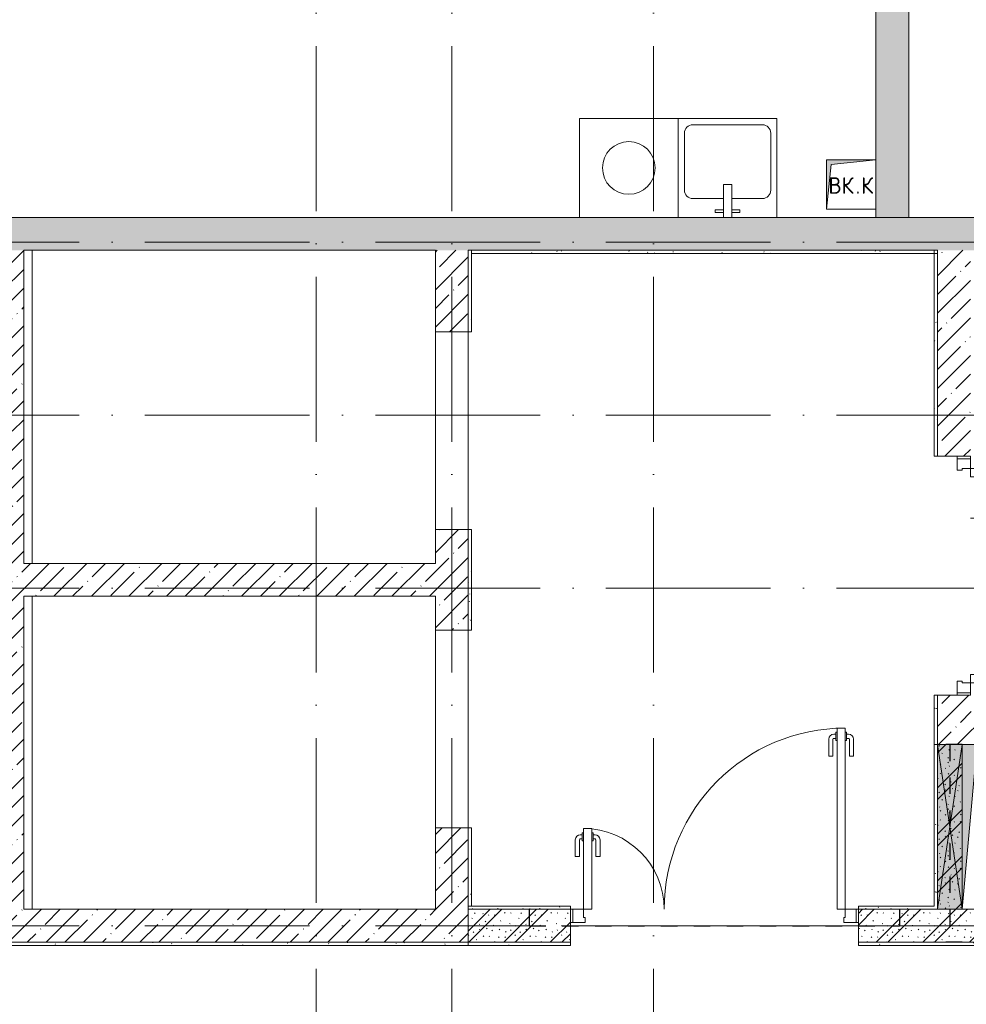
# Model space of a CAD drawing. Header units: millimetres. Extents: x 85617 to 161165, y 53267 to 102987.
# Tile 29 of 47: x 118001 to 123751, y 84254 to 90231. Entities that reach past the tile are written whole.
import ezdxf

# ---------------------------------------------------------------- set-up
doc = ezdxf.new("R2010")
doc.units = ezdxf.units.MM
doc.linetypes.add('3_ Штрих_ 1 х 1 мм', pattern=[200, 100, -100])
doc.linetypes.add('4_ Штрихпунктир_ 10 х 2 мм', pattern=[1400, 1000, -200, 0, -200])
for name, color, linetype, lineweight in [('A-____-NOTE-TEXT', 5, 'Continuous', 5), ('A-DETL-GENF-OTLN', 7, 'Continuous', 9), ('A-DOOR-____-MCUT', 7, 'Continuous', 18), ('A-DOOR-____-OTLN', 7, 'Continuous', 9), ('A-DOOR-FRAM-MCUT', 7, 'Continuous', 18), ('A-DOOR-OPNG-OTLN', 7, 'Continuous', 9), ('A-FLOR-____-OTLN', 7, 'Continuous', 9), ('A-GLAZ-____-MCUT', 7, 'Continuous', 9), ('A-GLAZ-____-OTLN', 7, 'Continuous', 9), ('A-WALL-____-MCUT', 7, 'Continuous', 9), ('A-WALL-____-OTLN', 7, 'Continuous', 9), ('A-WALL-____-PATT', 7, 'Continuous', 9), ('I-WALL-____-MCUT', 7, 'Continuous', 9), ('M-EQPM-____-OTLN', 7, 'Continuous', 9), ('P-SANR-FIXT-OTLN', 7, 'Continuous', 9), ('S-BEAM-____-OTLN', 7, 'Continuous', 9), ('S-GRID-____-OTLN', 7, 'Continuous', 9)]:
    doc.layers.add(name, color=color, linetype=linetype, lineweight=lineweight)
doc.styles.add('GOST Common', font='GOST_Common.ttf', dxfattribs={"height": 100})
pattern_1 = [(45, (0, 0), (-114.04925, 114.04925), []), (45, (114.05, 0), (-114.04925, 114.04925), [201.613, -40.323, 3.353, -36.97])]
pattern_2 = [(135, (150.28, 188.64), (-282.8427, 3e-14), [5, -395]), (135, (174.9, 237.36), (-282.8427, 3e-14), [5, -395]), (135, (211.96, 236.53), (-282.8427, 3e-14), [5, -395]), (135, (114.96, 223.96), (-282.8427, 3e-14), [5, -395]), (135, (77.54, 223.96), (-282.8427, 3e-14), [5, -395]), (135, (57.44, 184.52), (-282.8427, 3e-14), [5, -395]), (135, (66.21, 142.9), (-282.8427, 3e-14), [5, -395]), (135, (107.33, 161), (-282.8427, 3e-14), [5, -395]), (135, (99.08, 130.94), (-282.8427, 3e-14), [5, -395]), (135, (22.6, 136.46), (-282.8427, 3e-14), [5, -395]), (135, (21.16, 168.08), (-282.8427, 3e-14), [5, -395]), (135, (46.13, 96.12), (-282.8427, 3e-14), [5, -395]), (135, (3.54, 74.6), (-282.8427, 3e-14), [5, -395]), (135, (40.3, 47.56), (-282.8427, 3e-14), [5, -395]), (135, (39.77, 18.47), (-282.8427, 3e-14), [5, -395]), (135, (76.94, 37.28), (-282.8427, 3e-14), [5, -395]), (135, (114.18, 62.4), (-282.8427, 3e-14), [5, -395]), (135, (139.87, 90.2), (-282.8427, 3e-14), [5, -395]), (135, (141.44, 15.82), (-282.8427, 3e-14), [5, -395]), (135, (188.69, 26.73), (-282.8427, 3e-14), [5, -395]), (135, (176.14, 51.36), (-282.8427, 3e-14), [5, -395]), (135, (177.03, 0), (-282.8427, 3e-14), [5, -395]), (135, (276.61, 8.22), (-282.8427, 3e-14), [5, -395]), (135, (271.19, 31.72), (-282.8427, 3e-14), [5, -395]), (135, (268.29, 119.65), (-282.8427, 3e-14), [5, -395]), (135, (237.92, 101.95), (-282.8427, 3e-14), [5, -395]), (135, (237.92, 158.27), (-282.8427, 3e-14), [5, -395]), (135, (260.4, 204.35), (-282.8427, 3e-14), [5, -395]), (135, (275.54, 235.4), (-282.8427, 3e-14), [5, -395]), (135, (117.62, 268.96), (-282.8427, 3e-14), [5, -395]), (135, (203.62, 273.83), (-282.8427, 3e-14), [5, -395]), (135, (47.24, 279.3), (-282.8427, 3e-14), [5, -395]), (135, (23.2, 266.16), (-282.8427, 3e-14), [5, -395]), (135, (42.78, 232.52), (-282.8427, 3e-14), [5, -395]), (135, (177.76, 90.57), (-282.8427, 3e-14), [5, -395]), (135, (181.12, 121.8), (-282.8427, 3e-14), [5, -395]), (135, (206.73, 172.06), (-282.8427, 3e-14), [5, -395]), (135, (143.14, 136.62), (-282.8427, 3e-14), [5, -395]), (135, (211.51, 131.86), (-282.8427, 3e-14), [5, -395]), (135, (81.47, 95.1), (-282.8427, 3e-14), [5, -395]), (135, (235.13, 60.46), (-282.8427, 3e-14), [5, -395]), (135, (242.24, 4.89), (-282.8427, 3e-14), [5, -395]), (45, (0, 106.07), (-282.8427, 0), []), (45, (106.07, 0), (-282.8427, 0), []), (45, (176.78, 0), (-282.8427, 0), []), (45, (0, 176.78), (-282.8427, 0), [])]
pattern_3 = [(0, (0, 0), (203.2, 50.8), [3.353, -149.047, 3.353, -149.047, -812.8]), (0, (0, 0), (203.2, 50.8), [-304.8, 3.353, -301.447, 3.353, -149.047, -355.6]), (0, (0, 0), (203.2, 50.8), [-762, 3.353, -98.247, 3.353, -250.647]), (120, (76.2, 25.4), (-145.59409, 150.576362), [3.353, -149.047, 3.353, -149.047, -812.8]), (120, (76.2, 25.4), (-145.59409, 150.576362), [-304.8, 3.353, -301.447, 3.353, -149.047, -355.6]), (120, (76.2, 25.4), (-145.59409, 150.576362), [-762, 3.353, -98.247, 3.353, -250.647]), (240, (101.6, 127), (-57.60591, -201.376362), [3.353, -149.047, 3.353, -149.047, -812.8]), (240, (101.6, 127), (-57.60591, -201.376362), [-304.8, 3.353, -301.447, 3.353, -149.047, -355.6]), (240, (101.6, 127), (-57.60591, -201.376362), [-762, 3.353, -98.247, 3.353, -250.647])]

# ---------------------------------------------------------------- blocks, each defined once
blk = doc.blocks.new('КР-Проем - Настраиваемый-3639464-ВКК_25_К3_З_ЭОМ_воронка парапетная_')
at = {"layer": 'A-DOOR-OPNG-OTLN', "color": 254, "lineweight": 5, "true_color": 0xcccccc}
for p, q in [((-600, 100), (600, 100)), ((-600, -100), (600, -100))]:
    blk.add_line(p, q, dxfattribs=at)
blk = doc.blocks.new('АР_Канал вертикальный прямоугольный - ПД-6134029-ВКК_25_К3_З_ЭОМ_воронка парапетная_')
at = {"layer": 'A-DETL-GENF-OTLN', "lineweight": 5, "true_color": 0xf4f4f4}
blk.add_hatch(color=7, dxfattribs=at).paths.add_polyline_path([(-325, -500), (-242.5, 417.5), (325, 500), (-325, 500), (-325, -486)])
at = {"layer": 'A-DETL-GENF-OTLN', "color": 254, "lineweight": 13, "true_color": 0xcccccc}
for p, q in [((325, 500), (-325, 500)), ((-325, 500), (-325, -500)), ((325, 500), (-325, 500)), ((-325, 500), (-325, -500)), ((-242.5, 417.5), (325, 500)), ((-242.5, 417.5), (325, 500)), ((325, -500), (325, 500)), ((-325, -500), (-242.5, 417.5)), ((-325, -500), (-242.5, 417.5)), ((-325, -500), (325, -500))]:
    blk.add_line(p, q, dxfattribs=at)
at = {"layer": 'M-EQPM-____-OTLN', "color": 254, "lineweight": 5, "true_color": 0xcccccc}
for p, q in [((-325, -500), (-325, 500)), ((-325, 500), (325, 500)), ((325, 500), (325, -500)), ((325, -500), (-325, -500))]:
    blk.add_line(p, q, dxfattribs=at)
blk = doc.blocks.new('АР_НОВДверь двупольная - 1750х2100h_1100_490__Лифт-холл_ПБЗ_EIS60-5001154-ВКК_25_К3_З_ЭОМ_воронка парапетная_')
at = {"layer": 'A-DOOR-____-MCUT', "color": 254, "lineweight": 13, "true_color": 0xcccccc}
for p, q in [((795, 1200), (745, 1200)), ((745, 1200), (745, 100)), ((795, 100), (795, 1200)), ((-795, 100), (-795, 590)), ((-795, 590), (-745, 590)), ((-745, 590), (-745, 100)), ((-745, 100), (-795, 100)), ((745, 100), (795, 100))]:
    blk.add_line(p, q, dxfattribs=at)
at = {"layer": 'A-DOOR-____-OTLN', "color": 254, "lineweight": 5, "true_color": 0xcccccc}
for p, q in [((737, 1162.5), (725, 1162.5)), ((737, 1137.5), (725, 1137.5)), ((737, 1175), (737, 1125)), ((745, 1175), (737, 1175)), ((795, 1175), (803, 1175)), ((803, 1175), (803, 1125)), ((803, 1162.5), (815, 1162.5)), ((803, 1137.5), (815, 1137.5)), ((695, 1030), (695, 1132.5)), ((720, 1030), (720, 1132.5)), ((737, 1125), (745, 1125)), ((803, 1125), (795, 1125)), ((820, 1030), (820, 1132.5)), ((845, 1030), (845, 1132.5)), ((720, 1030), (695, 1030)), ((820, 1030), (845, 1030)), ((-803, 552.5), (-815, 552.5)), ((-803, 565), (-803, 515)), ((-795, 565), (-803, 565)), ((-745, 565), (-737, 565)), ((-737, 565), (-737, 515)), ((-737, 552.5), (-725, 552.5)), ((-845, 420), (-845, 522.5)), ((-820, 420), (-820, 522.5)), ((-803, 527.5), (-815, 527.5)), ((-803, 515), (-795, 515)), ((-737, 515), (-745, 515)), ((-737, 527.5), (-725, 527.5)), ((-720, 420), (-720, 522.5)), ((-695, 420), (-695, 522.5)), ((-820, 420), (-845, 420)), ((-720, 420), (-695, 420))]:
    blk.add_line(p, q, dxfattribs=at)
for centre, radius, start, end in [((795, 100), 1100, 90, 180), ((725, 1132.5), 30, 90, 180), ((725, 1132.5), 4.99, 90, 180), ((815, 1132.5), 30, 0, 90), ((815, 1132.5), 4.99, 0, 90), ((-815, 522.5), 30, 90, 180), ((-795, 100), 490, 0, 90), ((-725, 522.5), 30, 360, 90), ((-815, 522.5), 4.99, 90, 180), ((-725, 522.5), 4.99, 0, 90)]:
    blk.add_arc(centre, radius, start, end, dxfattribs=at)
at = {"layer": 'A-DOOR-FRAM-MCUT', "color": 254, "lineweight": 13, "true_color": 0xcccccc}
for p, q in [((-860, 100), (-875, 100)), ((-860, 100), (-795, 100)), ((-860, 20), (-860, 100)), ((-795, 100), (-795, 50)), ((860, 100), (795, 100)), ((795, 100), (795, 50)), ((860, 20), (860, 100)), ((860, 100), (875, 100)), ((-860, 20), (-875, 20)), ((-785, 20), (-860, 20)), ((-795, 50), (-785, 50)), ((-785, 50), (-785, 20)), ((795, 50), (785, 50)), ((785, 50), (785, 20)), ((785, 20), (860, 20)), ((860, 20), (875, 20))]:
    blk.add_line(p, q, dxfattribs=at)
blk = doc.blocks.new('АР_Дверь двупольная - 1450х2100h_1000_300__ЛК_EIS60-3271379-ВКК_25_К3_З_ЭОМ_воронка парапетная_')
at = {"layer": 'A-DOOR-____-MCUT', "color": 254, "lineweight": 13, "true_color": 0xcccccc}
for p, q in [((650, 1100), (600, 1100)), ((600, 1100), (600, 100)), ((650, 100), (650, 1100)), ((-650, 100), (-650, 400)), ((-650, 400), (-600, 400)), ((-600, 400), (-600, 100)), ((-600, 100), (-650, 100)), ((600, 100), (650, 100))]:
    blk.add_line(p, q, dxfattribs=at)
at = {"layer": 'A-DOOR-____-OTLN', "color": 254, "lineweight": 5, "true_color": 0xcccccc}
for p, q in [((550, 930), (550, 1032.5)), ((575, 930), (575, 1032.5)), ((592, 1062.5), (580, 1062.5)), ((592, 1037.5), (580, 1037.5)), ((592, 1075), (592, 1025)), ((600, 1075), (592, 1075)), ((592, 1025), (600, 1025)), ((650, 1075), (658, 1075)), ((658, 1025), (650, 1025)), ((658, 1075), (658, 1025)), ((658, 1062.5), (670, 1062.5)), ((658, 1037.5), (670, 1037.5)), ((675, 930), (675, 1032.5)), ((700, 930), (700, 1032.5)), ((575, 930), (550, 930)), ((675, 930), (700, 930))]:
    blk.add_line(p, q, dxfattribs=at)
for centre, radius, start, end in [((650, 100), 1000, 90, 180), ((580, 1032.5), 30, 90, 180), ((580, 1032.5), 4.99, 90, 180), ((670, 1032.5), 30, 0, 90), ((670, 1032.5), 4.99, 0, 90), ((-650, 100), 300, 0, 90)]:
    blk.add_arc(centre, radius, start, end, dxfattribs=at)
at = {"layer": 'A-DOOR-FRAM-MCUT', "color": 254, "lineweight": 13, "true_color": 0xcccccc}
for p, q in [((-710, 100), (-725, 100)), ((-710, 100), (-650, 100)), ((-710, 20), (-710, 100)), ((-650, 100), (-650, 50)), ((710, 100), (650, 100)), ((650, 100), (650, 50)), ((710, 20), (710, 100)), ((710, 100), (725, 100)), ((-710, 20), (-725, 20)), ((-640, 20), (-710, 20)), ((-650, 50), (-640, 50)), ((-640, 50), (-640, 20)), ((650, 50), (640, 50)), ((640, 50), (640, 20)), ((640, 20), (710, 20)), ((710, 20), (725, 20))]:
    blk.add_line(p, q, dxfattribs=at)
blk = doc.blocks.new('A-PLU-Sink-2D - 600 x 600mm-997039-ВКК_25_К3_З_ЭОМ_воронка парапетная_')
at = {"layer": 'P-SANR-FIXT-OTLN', "color": 254, "lineweight": 5, "true_color": 0xcccccc}
for p, q in [((-284.3, 302.3), (-284.3, -297.7)), ((-284.3, -297.7), (-284.3, 302.3)), ((-9.3, 102.3), (-9.3, 302.3)), ((40.7, 302.3), (40.7, 102.3)), ((315.7, -297.7), (315.7, 302.3)), ((315.7, 302.3), (315.7, -297.7)), ((-59.3, 272.3), (-59.3, 257.3)), ((-9.3, 272.3), (-59.3, 272.3)), ((-59.3, 257.3), (-9.3, 257.3)), ((40.7, 272.3), (90.7, 272.3)), ((90.7, 257.3), (40.7, 257.3)), ((90.7, 272.3), (90.7, 257.3)), ((-9.3, 188), (-195.4, 188)), ((226.8, 188), (40.7, 188)), ((-246.2, 137.2), (-246.2, -208.8)), ((277.6, -208.8), (277.6, 137.2)), ((40.7, 102.3), (-9.3, 102.3)), ((-284.3, -297.7), (315.7, -297.7)), ((315.7, -297.7), (-284.3, -297.7)), ((-195.4, -259.6), (226.8, -259.6))]:
    blk.add_line(p, q, dxfattribs=at)
for centre, start, end in [((-195.4, 137.2), 90, 180), ((226.8, 137.2), 360, 90), ((-195.4, -208.8), 180, 270), ((226.8, -208.8), 270, 0)]:
    blk.add_arc(centre, 50.8, start, end, dxfattribs=at)
blk = doc.blocks.new('АР_Канал вертикальный прямоугольный - ВК_К-6739870-ВКК_25_К3_З_ЭОМ_воронка парапетная_')
at = {"layer": 'A-DETL-GENF-OTLN', "lineweight": 5, "true_color": 0xf4f4f4}
blk.add_hatch(color=7, dxfattribs=at).paths.add_polyline_path([(-150, -150), (-120, 120), (150, 150), (-150, 150)])
at = {"layer": 'A-DETL-GENF-OTLN', "color": 254, "lineweight": 13, "true_color": 0xcccccc}
for p, q in [((150, 150), (-150, 150)), ((-150, 150), (-150, -150)), ((150, 150), (-150, 150)), ((-150, 150), (-150, -150)), ((-150, -150), (-120, 120)), ((-150, -150), (-120, 120)), ((-120, 120), (150, 150)), ((-120, 120), (150, 150)), ((150, -150), (150, 150)), ((-150, -150), (150, -150))]:
    blk.add_line(p, q, dxfattribs=at)
at = {"layer": 'M-EQPM-____-OTLN', "color": 254, "lineweight": 5, "true_color": 0xcccccc}
for p, q in [((-150, -150), (-150, 150)), ((-150, 150), (150, 150)), ((150, 150), (150, -150)), ((150, -150), (-150, -150))]:
    blk.add_line(p, q, dxfattribs=at)
blk = doc.blocks.new('A-FUR-Washing-2D - 600x600-V23-ВКК_25_К3_З_ЭОМ_воронка парапетная_')
at = {"layer": 'P-SANR-FIXT-OTLN', "color": 254, "lineweight": 5, "true_color": 0xcccccc}
for p, q in [((300, 0), (-300, 0)), ((-300, 0), (-300, -600)), ((-300, 0), (-300, -600)), ((300, 0), (-300, 0)), ((300, -600), (300, 0)), ((300, -600), (300, 0))]:
    blk.add_line(p, q, dxfattribs=at)
blk.add_circle((0, -300), 160, dxfattribs=at)
blk = doc.blocks.new('АР_Отверстие прямоугольное - ОВВ-5114317-ВКК_25_К3_З_ЭОМ_воронка парапетная_')
at = {"layer": 'A-DETL-GENF-OTLN', "lineweight": 5, "true_color": 0xf9f9f9}
blk.add_hatch(color=7, dxfattribs=at).paths.add_polyline_path([(625, -17.7), (625, 75), (-375, 75), (-375, -75), (625, -75)])
at = {"layer": 'A-DETL-GENF-OTLN', "color": 254, "lineweight": 5, "true_color": 0xcccccc}
for p, q in [((625, 75), (-375, -75)), ((-375, 75), (625, -75))]:
    blk.add_line(p, q, dxfattribs=at)
at = {"layer": 'A-DETL-GENF-OTLN', "color": 254, "lineweight": 13, "true_color": 0xcccccc}
for p, q in [((-375, 75), (-375, -75)), ((625, -75), (625, 75)), ((-375, -75), (625, -75))]:
    blk.add_line(p, q, dxfattribs=at)
at = {"layer": 'A-GLAZ-____-MCUT', "color": 254, "lineweight": 5, "true_color": 0xcccccc}
for p, q in [((-375, 75), (-375, -75)), ((625, 75), (625, -75))]:
    blk.add_line(p, q, dxfattribs=at)
blk = doc.blocks.new('АР_Перемычка - 200_Уx2_50x5__250-250-4841901-ВКК_25_К3_З_ЭОМ_воронка парапетная_')
at = {"layer": 'A-DETL-GENF-OTLN', "color": 254, "linetype": '3_ Штрих_ 1 х 1 мм', "lineweight": 25, "true_color": 0xdcdcdc}
for p, q in [((-1125, 100), (-1125, -100)), ((1125, 100), (1125, -100)), ((-1125, 0), (1125, 0))]:
    blk.add_line(p, q, dxfattribs=at)
blk = doc.blocks.new('АР_Перемычка - 150_Уx2_50x5__Оп_0_50x5_-200-5114381-ВКК_25_К3_З_ЭОМ_воронка парапетная_')
at = {"layer": 'A-DETL-GENF-OTLN', "color": 254, "linetype": '3_ Штрих_ 1 х 1 мм', "lineweight": 25, "true_color": 0xdcdcdc}
for p, q in [((-500, 75), (-500, -75)), ((700, 75), (700, -75)), ((-500, 0), (500, 0)), ((500, 0), (700, 0))]:
    blk.add_line(p, q, dxfattribs=at)
blk = doc.blocks.new('240311_Наметкина 10_РД_АР_К3_R21_rvt-1-ВКК_25_К3_З_ЭОМ_воронка парапетная_')
at = {"layer": 'A-WALL-____-PATT', "lineweight": 5, "true_color": 0xcccccc}
h = blk.add_hatch(dxfattribs=at)
h.set_pattern_fill('FP_4', color=254, style=0, pattern_type=2)
h.set_pattern_definition(pattern_2)
h.paths.add_polyline_path([(119870, 91200), (119870, 99400), (119670, 99400), (119670, 91200)])
h = blk.add_hatch(dxfattribs=at)
h.set_pattern_fill('FP_1', color=254, style=0, pattern_type=2)
h.set_pattern_definition(pattern_1)
h.paths.add_polyline_path([(115879, 91000), (127470, 91000), (127470, 91200), (112170, 91200), (112170, 91000), (114495, 91000)])
h.paths.add_polyline_path([(111170, 91000), (111170, 91200), (110570, 91200), (110570, 91000)])
h.paths.add_polyline_path([(128970, 91000), (128970, 91200), (128470, 91200), (128470, 91000), (128548.8, 91000)])
h = blk.add_hatch(dxfattribs=at)
h.set_pattern_fill('FP_1', color=254, style=0, pattern_type=2)
h.set_pattern_definition(pattern_1)
h.paths.add_polyline_path([(114495, 86800), (114495, 91000), (114295, 91000), (114295, 86800)])
h = blk.add_hatch(dxfattribs=at)
h.set_pattern_fill('FP_1', color=254, style=0, pattern_type=2)
h.set_pattern_definition(pattern_1)
h.paths.add_polyline_path([(117195, 87000), (117195, 87495), (116995, 87495), (116995, 87000)])
h.paths.add_polyline_path([(116995, 88695), (117195, 88695), (117195, 89305), (116995, 89305), (116995, 88900)])
h.paths.add_polyline_path([(117195, 90505), (117195, 91000), (116995, 91000), (116995, 90505)])
h = blk.add_hatch(dxfattribs=at)
h.set_pattern_fill('FP_1', color=254, style=0, pattern_type=2)
h.set_pattern_definition(pattern_1)
h.paths.add_polyline_path([(120045, 88200), (120245, 88200), (120245, 88300), (120045, 88300)])
h.paths.add_polyline_path([(120045, 89750), (120245, 89750), (120245, 91000), (120045, 91000)])
h = blk.add_hatch(dxfattribs=at)
h.set_pattern_fill('FP_1', color=254, style=0, pattern_type=2)
h.set_pattern_definition(pattern_1)
h.paths.add_polyline_path([(116995, 88900), (116995, 89100), (114495, 89100), (114495, 88900), (115879, 88900)])
h = blk.add_hatch(dxfattribs=at)
h.set_pattern_fill('FP_1', color=254, style=0, pattern_type=2)
h.set_pattern_definition(pattern_1)
h.paths.add_polyline_path([(121510, 88000), (126295, 88000), (126295, 88200), (120045, 88200), (120045, 88000), (121395, 88000)])
h = blk.add_hatch(dxfattribs=at)
h.set_pattern_fill('FP_4', color=254, style=0, pattern_type=2)
h.set_pattern_definition(pattern_2)
h.paths.add_polyline_path([(120045, 87000), (120195, 87000), (120195, 88000), (120045, 88000)])
h = blk.add_hatch(dxfattribs=at)
h.set_pattern_fill('FP_1', color=254, style=0, pattern_type=2)
h.set_pattern_definition(pattern_1)
h.paths.add_polyline_path([(114495, 86800), (117195, 86800), (117195, 87000), (114495, 87000)])
h = blk.add_hatch(dxfattribs=at)
h.set_pattern_fill('FP_4', color=254, style=0, pattern_type=2)
h.set_pattern_definition(pattern_2)
h.paths.add_polyline_path([(120102.3, 86800), (120845, 86800), (120845, 87000), (119565, 87000), (119565, 86800)])
h.paths.add_polyline_path([(117815, 86800), (117815, 87000), (117195, 87000), (117195, 86800)])
at = {"layer": 'A-FLOR-____-OTLN', "color": 254, "lineweight": 5, "true_color": 0xcccccc}
for p, q in [((114545, 89100), (114545, 91000)), ((117195, 90505), (117195, 89305)), ((114545, 87000), (114545, 88900)), ((117195, 88695), (117195, 87495)), ((119565, 86900), (117815, 86900)), ((117815, 86900), (119565, 86900))]:
    blk.add_line(p, q, dxfattribs=at)
at = {"layer": 'A-WALL-____-MCUT', "color": 254, "lineweight": 5, "true_color": 0xcccccc}
for p, q in [((127470, 91200), (112170, 91200)), ((114495, 91000), (116995, 91000)), ((114495, 89100), (114495, 91000)), ((116995, 91000), (116995, 90505)), ((117195, 91000), (120045, 91000)), ((117195, 90505), (117195, 91000)), ((120045, 91000), (120045, 89750)), ((116995, 90505), (117195, 90505)), ((120045, 89750), (120245, 89750)), ((116995, 89305), (116995, 89100)), ((117195, 89305), (116995, 89305)), ((117195, 88695), (117195, 89305)), ((116995, 89100), (114495, 89100)), ((114495, 87000), (114495, 88900)), ((114495, 88900), (116995, 88900)), ((116995, 88900), (116995, 88695)), ((116995, 88695), (117195, 88695)), ((120045, 88300), (120045, 88200)), ((120245, 88300), (120045, 88300)), ((120045, 88200), (120045, 88000)), ((120045, 88000), (120195, 88000)), ((116995, 87495), (116995, 87000)), ((117195, 87495), (116995, 87495)), ((117195, 87000), (117195, 87495)), ((116995, 87000), (114495, 87000)), ((117195, 86800), (117195, 87000)), ((114295, 86800), (114495, 86800)), ((114495, 86800), (117195, 86800))]:
    blk.add_line(p, q, dxfattribs=at)
at = {"layer": 'A-WALL-____-OTLN', "color": 254, "lineweight": 5, "true_color": 0xcccccc}
for p, q in [((116995, 89305), (116995, 90505)), ((116995, 87495), (116995, 88695))]:
    blk.add_line(p, q, dxfattribs=at)
at = {"layer": 'I-WALL-____-MCUT', "color": 254, "lineweight": 5, "true_color": 0xcccccc}
for p, q in [((119670, 99400), (119670, 91550)), ((119870, 91200), (119870, 99400)), ((119670, 91250), (119670, 91200)), ((119670, 91200), (119870, 91200)), ((120045, 88000), (120045, 87000)), ((120195, 88000), (120045, 88000)), ((117815, 87000), (117195, 87000)), ((117195, 87000), (117195, 86800)), ((117815, 86800), (117815, 87000)), ((120045, 87000), (119565, 87000)), ((119565, 87000), (119565, 86800)), ((117195, 86800), (117815, 86800)), ((119565, 86800), (120845, 86800))]:
    blk.add_line(p, q, dxfattribs=at)
at = {"layer": 'S-GRID-____-OTLN', "color": 254, "linetype": '4_ Штрихпунктир_ 10 х 2 мм', "lineweight": 5, "true_color": 0xdadada}
for p, q in [((116270, 56236.1), (116270, 104355.7)), ((117095, 56236.1), (117095, 104355.7)), ((118320, 56236.1), (118320, 104355.7)), ((156833.7, 91050), (82885.6, 91050)), ((156833.7, 90000), (82885.6, 90000)), ((156833.7, 88950), (82885.6, 88950)), ((156833.7, 86900), (82885.6, 86900))]:
    blk.add_line(p, q, dxfattribs=at)
at = {"layer": 'A-DOOR-____-OTLN', "color": 254, "lineweight": 5, "true_color": 0xcccccc, "rotation": 270}
for name, p in [('КР-Проем - Настраиваемый-3639464-ВКК_25_К3_З_ЭОМ_воронка парапетная_', (117095, 89905)), ('АР_Дверь двупольная - 1450х2100h_1000_300__ЛК_EIS60-3271379-ВКК_25_К3_З_ЭОМ_воронка парапетная_', (120145, 89025)), ('КР-Проем - Настраиваемый-3639464-ВКК_25_К3_З_ЭОМ_воронка парапетная_', (117095, 88095))]:
    blk.add_blockref(name, p, dxfattribs=at)
at = {"layer": 'A-DOOR-____-OTLN', "color": 254, "lineweight": 5, "true_color": 0xcccccc}
blk.add_blockref('АР_НОВДверь двупольная - 1750х2100h_1100_490__Лифт-холл_ПБЗ_EIS60-5001154-ВКК_25_К3_З_ЭОМ_воронка парапетная_', (118690, 86900), dxfattribs=at)
at = {"layer": 'A-GLAZ-____-OTLN', "color": 254, "lineweight": 5, "true_color": 0xcccccc, "rotation": 270.0000000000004}
blk.add_blockref('АР_Отверстие прямоугольное - ОВВ-5114317-ВКК_25_К3_З_ЭОМ_воронка парапетная_', (120120, 87625), dxfattribs=at)
at = {"layer": 'M-EQPM-____-OTLN', "color": 254, "lineweight": 5, "true_color": 0xcccccc}
for name, p in [('АР_Канал вертикальный прямоугольный - ВК_К-6739870-ВКК_25_К3_З_ЭОМ_воронка парапетная_', (119520, 91400)), ('АР_Канал вертикальный прямоугольный - ПД-6134029-ВКК_25_К3_З_ЭОМ_воронка парапетная_', (120520, 87500))]:
    blk.add_blockref(name, p, dxfattribs=at)
at = {"layer": 'P-SANR-FIXT-OTLN', "color": 254, "lineweight": 5, "true_color": 0xcccccc}
blk.add_blockref('A-FUR-Washing-2D - 600x600-V23-ВКК_25_К3_З_ЭОМ_воронка парапетная_', (118170, 91800), dxfattribs=at)
at = {"layer": 'P-SANR-FIXT-OTLN', "color": 254, "lineweight": 5, "true_color": 0xcccccc, "rotation": 180}
blk.add_blockref('A-PLU-Sink-2D - 600 x 600mm-997039-ВКК_25_К3_З_ЭОМ_воронка парапетная_', (118785.7, 91502.3), dxfattribs=at)
at = {"layer": 'S-BEAM-____-OTLN', "color": 254, "lineweight": 5, "true_color": 0xcccccc, "rotation": 270.0000000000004}
blk.add_blockref('АР_Перемычка - 150_Уx2_50x5__Оп_0_50x5_-200-5114381-ВКК_25_К3_З_ЭОМ_воронка парапетная_', (120120, 87500), dxfattribs=at)
at = {"layer": 'S-BEAM-____-OTLN', "color": 254, "lineweight": 5, "true_color": 0xcccccc}
blk.add_blockref('АР_Перемычка - 200_Уx2_50x5__250-250-4841901-ВКК_25_К3_З_ЭОМ_воронка парапетная_', (118690, 86900), dxfattribs=at)
at = {"layer": 'A-____-NOTE-TEXT', "color": 254, "lineweight": 5, "true_color": 0xcccccc, "char_height": 100, "attachment_point": 1, "style": 'GOST Common'}
for s, insert, width in [('ВК', (119382.4, 91443.6), 200.422), ('\\fGOST Common|b0|i0|c204|p34|;К', (119580.8, 91443.6), 96.202), ('\\fGOST Common|b0|i0|c204|p34|;.', (119547.8, 91443.6), 40.084)]:
    blk.add_mtext(s, dxfattribs=dict(at, insert=insert, width=width))
blk = doc.blocks.new('Наметкина 10_РД_АР_К3_Отделка_R21_rvt-1-ВКК_25_К3_З_ЭОМ_воронка парапетная_')
at = {"layer": 'A-WALL-____-PATT', "lineweight": 5, "true_color": 0xaaaaaa}
h = blk.add_hatch(dxfattribs=at)
h.set_pattern_fill('FP_7', color=253, style=0, pattern_type=2)
h.set_pattern_definition(pattern_3)
h.paths.add_polyline_path([(117195, 87020), (117215, 87020), (117215, 87495), (117195, 87495)])
h.paths.add_polyline_path([(117215, 88695), (117215, 89305), (117195, 89305), (117195, 88695)])
h.paths.add_polyline_path([(117195, 90505), (117215, 90505), (117215, 91000), (117195, 91000)])
h = blk.add_hatch(dxfattribs=at)
h.set_pattern_fill('FP_7', color=253, style=0, pattern_type=2)
h.set_pattern_definition(pattern_3)
h.paths.add_polyline_path([(120045, 90980), (120045, 91000), (117215, 91000), (117215, 90980), (118694.5, 90980)])
h = blk.add_hatch(dxfattribs=at)
h.set_pattern_fill('FP_7', color=253, style=0, pattern_type=2)
h.set_pattern_definition(pattern_3)
h.paths.add_polyline_path([(120025, 88000), (120045, 88000), (120045, 88300), (120025, 88300)])
h.paths.add_polyline_path([(120045, 89750), (120045, 91000), (120025, 91000), (120025, 89750)])
h = blk.add_hatch(dxfattribs=at)
h.set_pattern_fill('FP_7', color=253, style=0, pattern_type=2)
h.set_pattern_definition(pattern_3)
h.paths.add_polyline_path([(120045, 87000), (120045, 88000), (120025, 88000), (120025, 87000)])
h = blk.add_hatch(dxfattribs=at)
h.set_pattern_fill('FP_7', color=253, style=0, pattern_type=2)
h.set_pattern_definition(pattern_3)
h.paths.add_polyline_path([(120025, 87000), (120025, 87020), (119565, 87020), (119565, 87000)])
h.paths.add_polyline_path([(117195, 87000), (117815, 87000), (117815, 87020), (117195, 87020)])
h = blk.add_hatch(dxfattribs=at)
h.set_pattern_fill('FP_7', color=253, style=0, pattern_type=2)
h.set_pattern_definition(pattern_3)
h.paths.add_polyline_path([(117195, 86780), (117195, 86800), (114295, 86800), (114295, 86780), (115879, 86780)])
h = blk.add_hatch(dxfattribs=at)
h.set_pattern_fill('FP_7', color=253, style=0, pattern_type=2)
h.set_pattern_definition(pattern_3)
h.paths.add_polyline_path([(120845, 86780), (120845, 86800), (119565, 86800), (119565, 86780), (120102.3, 86780)])
h.paths.add_polyline_path([(117815, 86780), (117815, 86800), (117195, 86800), (117195, 86780)])
at = {"layer": 'A-WALL-____-MCUT', "color": 253, "lineweight": 5, "true_color": 0xaaaaaa}
for p, q in [((117195, 91000), (117195, 90505)), ((117215, 91000), (117195, 91000)), ((117215, 90505), (117215, 91000)), ((120045, 91000), (117215, 91000)), ((117215, 91000), (117215, 90980)), ((117215, 90980), (120045, 90980)), ((120025, 91000), (120025, 89750)), ((120045, 91000), (120025, 91000)), ((120045, 90980), (120045, 91000)), ((120045, 89750), (120045, 91000)), ((117195, 90505), (117215, 90505)), ((120025, 89750), (120045, 89750)), ((117195, 89305), (117195, 88695)), ((117215, 89305), (117195, 89305)), ((117215, 88695), (117215, 89305)), ((117195, 88695), (117215, 88695)), ((120025, 88300), (120025, 88000)), ((120045, 88300), (120025, 88300)), ((120045, 88000), (120045, 88300)), ((120025, 88000), (120025, 87020)), ((120045, 88000), (120025, 88000)), ((120025, 88000), (120045, 88000)), ((120045, 87000), (120045, 88000)), ((117195, 87495), (117195, 87020)), ((117215, 87495), (117195, 87495)), ((117215, 87020), (117215, 87495)), ((117815, 87020), (117195, 87020)), ((117195, 87020), (117195, 87000)), ((117195, 87020), (117215, 87020)), ((117815, 87000), (117815, 87020)), ((120025, 87020), (119565, 87020)), ((119565, 87020), (119565, 87000)), ((117195, 87000), (117815, 87000)), ((119565, 87000), (120025, 87000)), ((120025, 87000), (120045, 87000)), ((117195, 86800), (114295, 86800)), ((117815, 86800), (117195, 86800)), ((117195, 86800), (117195, 86780)), ((117195, 86780), (117195, 86800)), ((117815, 86780), (117815, 86800)), ((120845, 86800), (119565, 86800)), ((119565, 86800), (119565, 86780)), ((114295, 86780), (117195, 86780)), ((117195, 86780), (117815, 86780)), ((119565, 86780), (120845, 86780))]:
    blk.add_line(p, q, dxfattribs=at)
at = {"layer": 'S-GRID-____-OTLN', "color": 254, "linetype": '4_ Штрихпунктир_ 10 х 2 мм', "lineweight": 5, "true_color": 0xcccccc}
for p, q in [((116270, 56236.1), (116270, 104355.7)), ((117095, 56236.1), (117095, 104355.7)), ((118320, 56236.1), (118320, 104355.7)), ((156833.7, 91050), (83961.5, 91050)), ((156833.7, 90000), (83961.5, 90000)), ((156833.7, 88950), (83961.5, 88950)), ((156833.7, 86900), (83961.5, 86900))]:
    blk.add_line(p, q, dxfattribs=at)

msp = doc.modelspace()

# ---------------------------------------------------------------- block references
at = {"lineweight": 5}
for name in ['240311_Наметкина 10_РД_АР_К3_R21_rvt-1-ВКК_25_К3_З_ЭОМ_воронка парапетная_', 'Наметкина 10_РД_АР_К3_Отделка_R21_rvt-1-ВКК_25_К3_З_ЭОМ_воронка парапетная_']:
    msp.add_blockref(name, (3531, -2169), dxfattribs=at)

doc.saveas('drawing.dxf')
